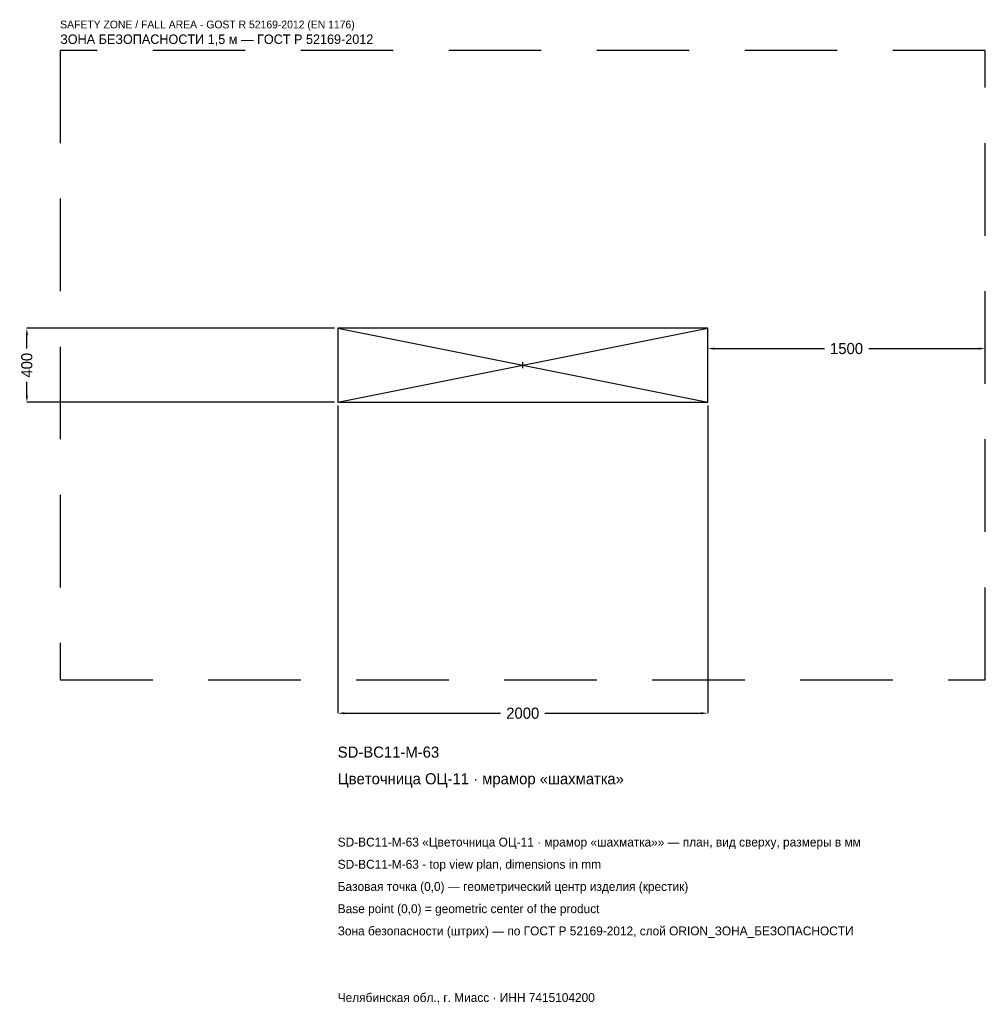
# Model space of a CAD drawing. Header units: metres. Extents: x -2719 to 2500, y -3452 to 1867.
import ezdxf

# ---------------------------------------------------------------- set-up
doc = ezdxf.new("R2010")
doc.units = ezdxf.units.M
doc.linetypes.add('DASHED', pattern=[800, 500, -300])
for name, color, linetype in [('ЗСК_ДАННЫЕ', 3, 'Continuous'), ('ЗСК_ЗОНА_БЕЗОПАСНОСТИ', 1, 'Continuous'), ('ЗСК_КОНТУР', 7, 'Continuous'), ('ЗСК_РАЗМЕРЫ', 8, 'Continuous')]:
    doc.layers.add(name, color=color, linetype=linetype)
doc.dimstyles.new('ORION', dxfattribs={"dimtxt": 60, "dimasz": 36, "dimexe": 1.25, "dimexo": 18, "dimtad": 1, "dimdec": 0, "dimcen": 2.5, "dimazin": 3, "dimtfac": 1, "dimtmove": 0, "dimatfit": 3})

# ---------------------------------------------------------------- blocks, each defined once
blk = doc.blocks.new('_CLOSEDFILLED')
at = {"color": 0, "linetype": 'BYBLOCK'}
blk.add_solid([(-1, 0.16), (0, 0), (-1, -0.16)], dxfattribs=at)
blk = doc.blocks.new('*D1')
for p, q in [((-1000, -218), (-1000, -1880)), ((1000, -218), (1000, -1880)), ((-964, -1880), (-120, -1880)), ((120, -1880), (964, -1880))]:
    blk.add_line(p, q)
at = {"layer": 'Defpoints'}
for p in [(-1000, -200), (1000, -200), (-1000, -1880)]:
    blk.add_point(p, dxfattribs=at)
at = {"layer": 'ЗСК_РАЗМЕРЫ', "xscale": 36, "yscale": 36, "rotation": 180}
blk.add_blockref('_CLOSEDFILLED', (-1000, -1880), dxfattribs=at)
at = {"layer": 'ЗСК_РАЗМЕРЫ', "xscale": 36, "yscale": 36}
blk.add_blockref('_CLOSEDFILLED', (1000, -1880), dxfattribs=at)
at = {"layer": 'ЗСК_РАЗМЕРЫ', "insert": (0, -1880), "char_height": 60, "attachment_point": 5}
blk.add_mtext('2000', dxfattribs=at)
blk = doc.blocks.new('*D2')
for p, q in [((-1018, 200), (-2680, 200)), ((-2680, 90), (-2680, 164)), ((-2680, -164), (-2680, -90)), ((-1018, -200), (-2680, -200))]:
    blk.add_line(p, q)
at = {"layer": 'Defpoints'}
for p in [(-1000, 200), (-2680, -200), (-1000, -200)]:
    blk.add_point(p, dxfattribs=at)
at = {"layer": 'ЗСК_РАЗМЕРЫ', "xscale": 36, "yscale": 36}
for p, rotation in [((-2680, 200), 90), ((-2680, -200), 270)]:
    blk.add_blockref('_CLOSEDFILLED', p, dxfattribs=dict(at, rotation=rotation))
at = {"layer": 'ЗСК_РАЗМЕРЫ', "insert": (-2680, 0), "char_height": 60, "attachment_point": 5, "rotation": 90}
blk.add_mtext('400', dxfattribs=at)
blk = doc.blocks.new('*D3')
for p, q in [((1000, 18), (1000, 90)), ((1036, 90), (1630, 90)), ((1870, 90), (2464, 90)), ((2500, 18), (2500, 90))]:
    blk.add_line(p, q)
at = {"layer": 'Defpoints'}
for p in [(1000, 90), (1000, 0), (2500, 0)]:
    blk.add_point(p, dxfattribs=at)
at = {"layer": 'ЗСК_РАЗМЕРЫ', "xscale": 36, "yscale": 36, "rotation": 180}
blk.add_blockref('_CLOSEDFILLED', (1000, 90), dxfattribs=at)
at = {"layer": 'ЗСК_РАЗМЕРЫ', "xscale": 36, "yscale": 36}
blk.add_blockref('_CLOSEDFILLED', (2500, 90), dxfattribs=at)
at = {"layer": 'ЗСК_РАЗМЕРЫ', "insert": (1750, 90), "char_height": 60, "attachment_point": 5}
blk.add_mtext('1500', dxfattribs=at)
blk = doc.blocks.new('ОРИОН SD-BC11-M-63 Цветочница ОЦ-11 · мрамор шахматка')
at = {"layer": 'ЗСК_ЗОНА_БЕЗОПАСНОСТИ', "linetype": 'DASHED'}
blk.add_lwpolyline([(-2500, -1700), (2500, -1700), (2500, 1700), (-2500, 1700)], close=True, dxfattribs=at)
at = {"layer": 'ЗСК_КОНТУР'}
for p, q in [((-1000, -200), (1000, 200)), ((-1000, 200), (1000, -200))]:
    blk.add_line(p, q, dxfattribs=at)
blk.add_lwpolyline([(-1000, -200), (1000, -200), (1000, 200), (-1000, 200)], close=True, dxfattribs=at)
at = {"layer": 'ЗСК_РАЗМЕРЫ'}
for p, q in [((-16, 0), (16, 0)), ((0, -16), (0, 16))]:
    blk.add_line(p, q, dxfattribs=at)
at = {"layer": 'ЗСК_ДАННЫЕ'}
for tag, p in [('АРТИКУЛ', (-1000, -2120)), ('НАИМЕНОВАНИЕ', (-1000, -2264))]:
    blk.add_attdef(tag, p, '', height=60, dxfattribs=at)
at = {"layer": 'ЗСК_ДАННЫЕ', "flags": 1}
for tag, p in [('ПРОИЗВОДИТЕЛЬ', (-1000, -2408)), ('ТЕЛЕФОН', (-1000, -2552)), ('САЙТ', (-1000, -2840)), ('АДРЕС', (-1000, -2984)), ('РЕКВИЗИТЫ', (-1000, -3128)), ('ГАБАРИТЫ', (-1000, -3272)), ('ЗОНА_БЕЗОПАСНОСТИ', (-1000, -3416))]:
    blk.add_attdef(tag, p, '', height=60, dxfattribs=at)
at = {"layer": 'ЗСК_ЗОНА_БЕЗОПАСНОСТИ', "color": 1}
for s, height, p in [('SAFETY ZONE / FALL AREA - GOST R 52169-2012 (EN 1176)', 42, (-2500, 1820)), ('ЗОНА БЕЗОПАСНОСТИ 1,5 м — ГОСТ Р 52169-2012', 51, (-2500, 1736))]:
    blk.add_text(s, height=height, dxfattribs=at).set_placement(p)
at = {"layer": 'ЗСК_РАЗМЕРЫ'}
dim = blk.add_linear_dim(base=(-2680, -200), p1=(-1000, -200), p2=(-1000, 200), angle=90, dimstyle='ORION', dxfattribs=at)
dim.commit()
dim.dimension.update_dxf_attribs({"geometry": '*D2', "text_midpoint": (-2680, 0)})
for base, p1, p2, picture, middle in [((1000, 90), (1000, 0), (2500, 0), '*D3', (1750, 90)), ((-1000, -1880), (-1000, -200), (1000, -200), '*D1', (0, -1880))]:
    dim = blk.add_linear_dim(base=base, p1=p1, p2=p2, dimstyle='ORION', dxfattribs=at)
    dim.commit()
    dim.dimension.update_dxf_attribs({"geometry": picture, "text_midpoint": middle})

msp = doc.modelspace()

# ---------------------------------------------------------------- block references
msp.add_blockref('ОРИОН SD-BC11-M-63 Цветочница ОЦ-11 · мрамор шахматка', (0, 0)).add_auto_attribs({'АРТИКУЛ': 'SD-BC11-M-63', 'НАИМЕНОВАНИЕ': 'Цветочница ОЦ-11 · мрамор «шахматка»'})

# ---------------------------------------------------------------- texts
at = {"layer": 'ЗСК_ДАННЫЕ', "color": 3}
for s, p in [('SD-BC11-M-63 «Цветочница ОЦ-11 · мрамор «шахматка»» — план, вид сверху, размеры в мм', (-1000, -2600)), ('SD-BC11-M-63 - top view plan, dimensions in mm', (-1000, -2720)), ('Челябинская обл., г. Миасс · ИНН 7415104200', (-1000, -3440))]:
    msp.add_text(s, height=48, dxfattribs=at).set_placement(p)
at = {"layer": 'ЗСК_ДАННЫЕ', "color": 7}
for s, p in [('Базовая точка (0,0) — геометрический центр изделия (крестик)', (-1000, -2840)), ('Base point (0,0) = geometric center of the product', (-1000, -2960))]:
    msp.add_text(s, height=48, dxfattribs=at).set_placement(p)
at = {"layer": 'ЗСК_ДАННЫЕ', "color": 1}
msp.add_text('Зона безопасности (штрих) — по ГОСТ Р 52169-2012, слой ORION_ЗОНА_БЕЗОПАСНОСТИ', height=48, dxfattribs=at).set_placement((-1000, -3080))

doc.saveas('drawing.dxf')
